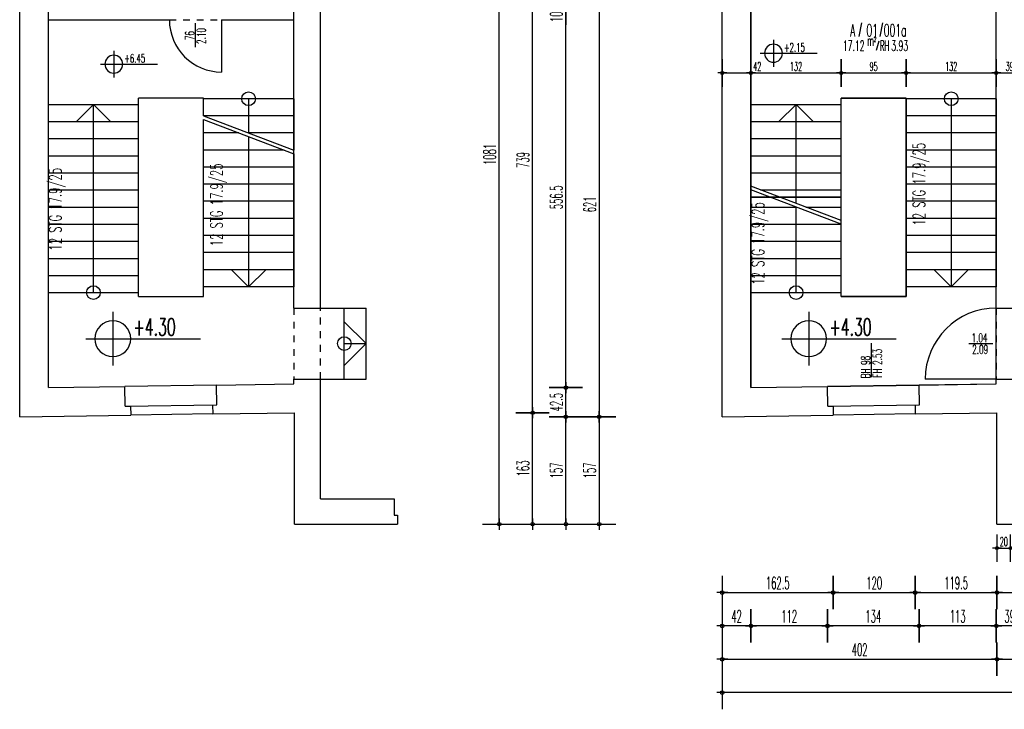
# Model space of a CAD drawing. Extents: x -14.3 to 68.8, y -3.9 to 57.4.
# Tile 1 of 46: x -14.3 to 0.1, y -2.7 to 7.4. Entities that reach past the tile are written whole.
import ezdxf
from ezdxf.enums import TextEntityAlignment as Align

# ---------------------------------------------------------------- set-up
doc = ezdxf.new("R2010")
doc.units = 0
doc.header["$LTSCALE"] = 0.25
doc.header["$MEASUREMENT"] = 0
doc.header["$PDMODE"] = 34
doc.header["$PDSIZE"] = 0.06
doc.linetypes.add('BOS_PUNKT', pattern=[0.18, 0, -0.18])
doc.layers.get('0').update_dxf_attribs({"color": 30, "linetype": 'CONTINUOUS'})
doc.layers.get('DEFPOINTS').update_dxf_attribs({"linetype": 'CONTINUOUS'})
for name, color, linetype in [('01ATTRMB', 7, 'CONTINUOUS'), ('01BEM-A', 7, 'CONTINUOUS'), ('01BEM-FEN', 7, 'CONTINUOUS'), ('01BEM-I', 7, 'CONTINUOUS'), ('01BEM-TUR', 7, 'CONTINUOUS'), ('01FEN', 4, 'CONTINUOUS'), ('01FLA-POLY1', 1, 'CONTINUOUS'), ('01TRE-LIN', 4, 'CONTINUOUS'), ('01TRE-S', 7, 'CONTINUOUS'), ('01TRE-ST', 9, 'CONTINUOUS'), ('01TUR-S', 7, 'CONTINUOUS'), ('01TXT', 7, 'CONTINUOUS'), ('01WAN', 3, 'CONTINUOUS'), ('01WAN-S', 7, 'CONTINUOUS'), ('01WAN-U', 7, 'BOS_PUNKT'), ('01WLB', 2, 'CONTINUOUS'), ('01WLB-U', 7, 'BOS_PUNKT')]:
    doc.layers.add(name, color=color, linetype=linetype)
doc.styles.add('BOS', font='romans.shx', dxfattribs={"width": 0.6})
doc.styles.add('BOS-BEM', font='romans.shx', dxfattribs={"width": 0.5})
doc.dimstyles.new('BOS-130', dxfattribs={"dimscale": 0.001, "dimtxt": 130, "dimasz": 10.666667, "dimexe": 1.8, "dimexo": 0.1, "dimgap": 30, "dimtad": 1, "dimdec": 4, "dimlfac": 100, "dimrnd": 0.5, "dimzin": 12, "dimtxsty": 'BOS-BEM', "dimblk1": 'BOS-BEM', "dimblk2": 'BOS-BEM', "dimsah": 1, "dimcen": 1.5, "dimse1": 1, "dimse2": 1, "dimclrd": 256, "dimclre": 256, "dimclrt": 256, "dimazin": 3, "dimtfac": 1, "dimtdec": 4, "dimtmove": 0, "dimatfit": 3, "dimtvp": 1.2, "dimtolj": 1, "dimtzin": 0})
doc.dimstyles.new('BOS-180', dxfattribs={"dimscale": 0.001, "dimtxt": 180, "dimasz": 13, "dimexe": 1.8, "dimexo": 0.1, "dimgap": 50, "dimtad": 1, "dimdec": 4, "dimlfac": 100, "dimrnd": 0.5, "dimzin": 12, "dimtxsty": 'BOS-BEM', "dimblk1": 'BOS-BEM', "dimblk2": 'BOS-BEM', "dimsah": 1, "dimcen": 1.5, "dimse1": 1, "dimse2": 1, "dimclrd": 256, "dimclre": 256, "dimclrt": 256, "dimazin": 3, "dimtfac": 1, "dimtdec": 4, "dimtmove": 0, "dimatfit": 3, "dimtvp": 1.2, "dimtolj": 1, "dimtzin": 0})

# ---------------------------------------------------------------- blocks, each defined once
blk = doc.blocks.new('TUR')
at = {"color": 0, "linetype": 'BYBLOCK'}
blk.add_line((0, 0), (0, 1), dxfattribs=at)
blk.add_arc((0, 0), 1, 0, 90, dxfattribs=at)
blk = doc.blocks.new('BOS-BEM')
for p, q in [((0, -18.75), (0, 18.75)), ((-6.25, 0), (6.25, 0))]:
    blk.add_line(p, q)
blk.add_circle((0, 0), 2)
blk = doc.blocks.new('*D816')
at = {"layer": '01BEM-A'}
blk.add_line((-4.007, -1), (-2.409, -1), dxfattribs=at)
at = {"layer": 'DEFPOINTS', "color": 0}
for p in [(-4.02, 1.57), (-2.396, 1.57), (-2.396, -1)]:
    blk.add_point(p, dxfattribs=at)
at = {"layer": '01BEM-A', "xscale": 0.013, "yscale": 0.013, "zscale": 0.013, "rotation": 180}
blk.add_blockref('BOS-BEM', (-4.02, -1), dxfattribs=at)
at = {"layer": '01BEM-A', "xscale": 0.013, "yscale": 0.013, "zscale": 0.013}
blk.add_blockref('BOS-BEM', (-2.396, -1), dxfattribs=at)
at = {"layer": '01BEM-A', "insert": (-3.208, -0.86), "char_height": 0.18, "attachment_point": 5, "style": 'BOS-BEM'}
blk.add_mtext('\\A1;162.5', dxfattribs=at)
blk = doc.blocks.new('*D815')
at = {"layer": '01BEM-A'}
blk.add_line((-2.383, -1), (-1.209, -1), dxfattribs=at)
at = {"layer": 'DEFPOINTS', "color": 0}
for p in [(-1.196, 1.612), (-2.396, 1.57), (-1.196, -1)]:
    blk.add_point(p, dxfattribs=at)
at = {"layer": '01BEM-A', "xscale": 0.013, "yscale": 0.013, "zscale": 0.013, "rotation": 180}
blk.add_blockref('BOS-BEM', (-2.396, -1), dxfattribs=at)
at = {"layer": '01BEM-A', "xscale": 0.013, "yscale": 0.013, "zscale": 0.013}
blk.add_blockref('BOS-BEM', (-1.196, -1), dxfattribs=at)
at = {"layer": '01BEM-A', "insert": (-1.796, -0.86), "char_height": 0.18, "attachment_point": 5, "style": 'BOS-BEM'}
blk.add_mtext('\\A1;120', dxfattribs=at)
blk = doc.blocks.new('*D809')
at = {"layer": '01BEM-A'}
blk.add_line((-1.183, -1), (-0.013, -1), dxfattribs=at)
at = {"layer": 'DEFPOINTS', "color": 0}
for p in [(-1.196, 1.612), (0, 1.612), (0, -1)]:
    blk.add_point(p, dxfattribs=at)
at = {"layer": '01BEM-A', "xscale": 0.013, "yscale": 0.013, "zscale": 0.013, "rotation": 180}
blk.add_blockref('BOS-BEM', (-1.196, -1), dxfattribs=at)
at = {"layer": '01BEM-A', "xscale": 0.013, "yscale": 0.013, "zscale": 0.013}
blk.add_blockref('BOS-BEM', (0, -1), dxfattribs=at)
at = {"layer": '01BEM-A', "insert": (-0.598, -0.86), "char_height": 0.18, "attachment_point": 5, "style": 'BOS-BEM'}
blk.add_mtext('\\A1;119.5', dxfattribs=at)
blk = doc.blocks.new('*D865')
at = {"layer": '01BEM-A'}
blk.add_line((0.013, -1), (1.497, -1), dxfattribs=at)
at = {"layer": 'DEFPOINTS', "color": 0}
for p in [(0, 0), (1.51, 0), (1.51, -1)]:
    blk.add_point(p, dxfattribs=at)
at = {"layer": '01BEM-A', "xscale": 0.013, "yscale": 0.013, "zscale": 0.013, "rotation": 180}
blk.add_blockref('BOS-BEM', (0, -1), dxfattribs=at)
at = {"layer": '01BEM-A', "xscale": 0.013, "yscale": 0.013, "zscale": 0.013}
blk.add_blockref('BOS-BEM', (1.51, -1), dxfattribs=at)
at = {"layer": '01BEM-A', "insert": (0.755, -0.86), "char_height": 0.18, "attachment_point": 5, "style": 'BOS-BEM'}
blk.add_mtext('\\A1;151', dxfattribs=at)
blk = doc.blocks.new('*D861')
at = {"layer": '01BEM-A'}
blk.add_line((0.367, -1.487), (0.003, -1.487), dxfattribs=at)
at = {"layer": 'DEFPOINTS', "color": 0}
for p in [(-0.01, 2.05), (0.38, 0.37), (-0.01, -1.487)]:
    blk.add_point(p, dxfattribs=at)
at = {"layer": '01BEM-A', "xscale": 0.013, "yscale": 0.013, "zscale": 0.013, "rotation": 180}
blk.add_blockref('BOS-BEM', (-0.01, -1.487), dxfattribs=at)
at = {"layer": '01BEM-A', "xscale": 0.013, "yscale": 0.013, "zscale": 0.013}
blk.add_blockref('BOS-BEM', (0.38, -1.487), dxfattribs=at)
at = {"layer": '01BEM-A', "insert": (0.185, -1.347), "char_height": 0.18, "attachment_point": 5, "style": 'BOS-BEM'}
blk.add_mtext('\\A1;39', dxfattribs=at)
blk = doc.blocks.new('*D808')
at = {"layer": '01BEM-A'}
blk.add_line((-0.023, -1.487), (-1.127, -1.487), dxfattribs=at)
at = {"layer": 'DEFPOINTS', "color": 0}
for p in [(-1.14, 2.033), (-0.01, 2.05), (-1.14, -1.487)]:
    blk.add_point(p, dxfattribs=at)
at = {"layer": '01BEM-A', "xscale": 0.013, "yscale": 0.013, "zscale": 0.013, "rotation": 180}
blk.add_blockref('BOS-BEM', (-1.14, -1.487), dxfattribs=at)
at = {"layer": '01BEM-A', "xscale": 0.013, "yscale": 0.013, "zscale": 0.013}
blk.add_blockref('BOS-BEM', (-0.01, -1.487), dxfattribs=at)
at = {"layer": '01BEM-A', "insert": (-0.575, -1.347), "char_height": 0.18, "attachment_point": 5, "style": 'BOS-BEM'}
blk.add_mtext('\\A1;113', dxfattribs=at)
blk = doc.blocks.new('*D814')
at = {"layer": '01BEM-A'}
blk.add_line((-1.153, -1.487), (-2.467, -1.487), dxfattribs=at)
at = {"layer": 'DEFPOINTS', "color": 0}
for p in [(-1.14, 2.033), (-2.48, 2.013), (-2.48, -1.487)]:
    blk.add_point(p, dxfattribs=at)
at = {"layer": '01BEM-A', "xscale": 0.013, "yscale": 0.013, "zscale": 0.013, "rotation": 180}
blk.add_blockref('BOS-BEM', (-2.48, -1.487), dxfattribs=at)
at = {"layer": '01BEM-A', "xscale": 0.013, "yscale": 0.013, "zscale": 0.013}
blk.add_blockref('BOS-BEM', (-1.14, -1.487), dxfattribs=at)
at = {"layer": '01BEM-A', "insert": (-1.81, -1.347), "char_height": 0.18, "attachment_point": 5, "style": 'BOS-BEM'}
blk.add_mtext('\\A1;134', dxfattribs=at)
blk = doc.blocks.new('*D813')
at = {"layer": '01BEM-A'}
blk.add_line((-2.493, -1.487), (-3.587, -1.487), dxfattribs=at)
at = {"layer": 'DEFPOINTS', "color": 0}
for p in [(-3.6, 1.996), (-2.48, 2.013), (-3.6, -1.487)]:
    blk.add_point(p, dxfattribs=at)
at = {"layer": '01BEM-A', "xscale": 0.013, "yscale": 0.013, "zscale": 0.013, "rotation": 180}
blk.add_blockref('BOS-BEM', (-3.6, -1.487), dxfattribs=at)
at = {"layer": '01BEM-A', "xscale": 0.013, "yscale": 0.013, "zscale": 0.013}
blk.add_blockref('BOS-BEM', (-2.48, -1.487), dxfattribs=at)
at = {"layer": '01BEM-A', "insert": (-3.04, -1.347), "char_height": 0.18, "attachment_point": 5, "style": 'BOS-BEM'}
blk.add_mtext('\\A1;112', dxfattribs=at)
blk = doc.blocks.new('*D812')
at = {"layer": '01BEM-A'}
blk.add_line((-3.613, -1.487), (-4.007, -1.487), dxfattribs=at)
at = {"layer": 'DEFPOINTS', "color": 0}
for p in [(-3.6, 1.996), (-4.02, 1.57), (-4.02, -1.487)]:
    blk.add_point(p, dxfattribs=at)
at = {"layer": '01BEM-A', "xscale": 0.013, "yscale": 0.013, "zscale": 0.013, "rotation": 180}
blk.add_blockref('BOS-BEM', (-4.02, -1.487), dxfattribs=at)
at = {"layer": '01BEM-A', "xscale": 0.013, "yscale": 0.013, "zscale": 0.013}
blk.add_blockref('BOS-BEM', (-3.6, -1.487), dxfattribs=at)
at = {"layer": '01BEM-A', "insert": (-3.81, -1.347), "char_height": 0.18, "attachment_point": 5, "style": 'BOS-BEM'}
blk.add_mtext('\\A1;42', dxfattribs=at)
blk = doc.blocks.new('*D807')
at = {"layer": '01BEM-A'}
blk.add_line((-4.007, -1.975), (-0.013, -1.975), dxfattribs=at)
at = {"layer": 'DEFPOINTS', "color": 0}
for p in [(0, 1.63), (-4.02, 1.57), (0, -1.975)]:
    blk.add_point(p, dxfattribs=at)
at = {"layer": '01BEM-A', "xscale": 0.013, "yscale": 0.013, "zscale": 0.013, "rotation": 180}
blk.add_blockref('BOS-BEM', (-4.02, -1.975), dxfattribs=at)
at = {"layer": '01BEM-A', "xscale": 0.013, "yscale": 0.013, "zscale": 0.013}
blk.add_blockref('BOS-BEM', (0, -1.975), dxfattribs=at)
at = {"layer": '01BEM-A', "insert": (-2.01, -1.835), "char_height": 0.18, "attachment_point": 5, "style": 'BOS-BEM'}
blk.add_mtext('\\A1;402', dxfattribs=at)
blk = doc.blocks.new('*D851')
at = {"layer": '01BEM-A'}
blk.add_line((0.013, -1.975), (36.007, -1.975), dxfattribs=at)
at = {"layer": 'DEFPOINTS', "color": 0}
for p in [(0, 1.63), (36.02, 0), (36.02, -1.975)]:
    blk.add_point(p, dxfattribs=at)
at = {"layer": '01BEM-A', "xscale": 0.013, "yscale": 0.013, "zscale": 0.013, "rotation": 180}
blk.add_blockref('BOS-BEM', (0, -1.975), dxfattribs=at)
at = {"layer": '01BEM-A', "xscale": 0.013, "yscale": 0.013, "zscale": 0.013}
blk.add_blockref('BOS-BEM', (36.02, -1.975), dxfattribs=at)
at = {"layer": '01BEM-A', "insert": (18.01, -1.835), "char_height": 0.18, "attachment_point": 5, "style": 'BOS-BEM'}
blk.add_mtext('\\A1;3602', dxfattribs=at)
blk = doc.blocks.new('*D806')
at = {"layer": '01BEM-A'}
blk.add_line((48.781, -2.462), (-4.007, -2.462), dxfattribs=at)
at = {"layer": 'DEFPOINTS', "color": 0}
for p in [(48.794, 10.707), (-4.02, 1.57), (-4.02, -2.462)]:
    blk.add_point(p, dxfattribs=at)
at = {"layer": '01BEM-A', "xscale": 0.013, "yscale": 0.013, "zscale": 0.013, "rotation": 180}
blk.add_blockref('BOS-BEM', (-4.02, -2.462), dxfattribs=at)
at = {"layer": '01BEM-A', "xscale": 0.013, "yscale": 0.013, "zscale": 0.013}
blk.add_blockref('BOS-BEM', (48.794, -2.462), dxfattribs=at)
at = {"layer": '01BEM-A', "insert": (22.387, -2.322), "char_height": 0.18, "attachment_point": 5, "style": 'BOS-BEM'}
blk.add_mtext('\\A1;5281.5', dxfattribs=at)
blk = doc.blocks.new('*D805')
at = {"layer": '01BEM-A'}
blk.add_line((-7.2825, 0.013), (-7.2825, 10.797), dxfattribs=at)
at = {"layer": 'DEFPOINTS', "color": 0}
for p in [(-7.2825, 10.81), (0, 10.81), (0, 0)]:
    blk.add_point(p, dxfattribs=at)
at = {"layer": '01BEM-A', "xscale": 0.013, "yscale": 0.013, "zscale": 0.013}
for p, rotation in [((-7.2825, 10.81), 90), ((-7.2825, 0), 270)]:
    blk.add_blockref('BOS-BEM', p, dxfattribs=dict(at, rotation=rotation))
at = {"layer": '01BEM-A', "insert": (-7.4225, 5.405), "char_height": 0.18, "attachment_point": 5, "rotation": 90, "style": 'BOS-BEM'}
blk.add_mtext('\\A1;1081', dxfattribs=at)
blk = doc.blocks.new('*D804')
at = {"layer": '01BEM-A'}
blk.add_line((-6.795, 0.013), (-6.795, 1.617), dxfattribs=at)
at = {"layer": 'DEFPOINTS', "color": 0}
for p in [(-6.795, 1.63), (0, 1.63), (0, 0)]:
    blk.add_point(p, dxfattribs=at)
at = {"layer": '01BEM-A', "xscale": 0.013, "yscale": 0.013, "zscale": 0.013}
for p, rotation in [((-6.795, 1.63), 90), ((-6.795, 0), 270)]:
    blk.add_blockref('BOS-BEM', p, dxfattribs=dict(at, rotation=rotation))
at = {"layer": '01BEM-A', "insert": (-6.935, 0.815), "char_height": 0.18, "attachment_point": 5, "rotation": 90, "style": 'BOS-BEM'}
blk.add_mtext('\\A1;163', dxfattribs=at)
blk = doc.blocks.new('*D803')
at = {"layer": '01BEM-A'}
blk.add_line((-6.795, 1.643), (-6.795, 9.007), dxfattribs=at)
at = {"layer": 'DEFPOINTS', "color": 0}
for p in [(-6.795, 9.02), (-4.02, 9.02), (0, 1.63)]:
    blk.add_point(p, dxfattribs=at)
at = {"layer": '01BEM-A', "xscale": 0.013, "yscale": 0.013, "zscale": 0.013}
for p, rotation in [((-6.795, 9.02), 90), ((-6.795, 1.63), 270)]:
    blk.add_blockref('BOS-BEM', p, dxfattribs=dict(at, rotation=rotation))
at = {"layer": '01BEM-A', "insert": (-6.935, 5.325), "char_height": 0.18, "attachment_point": 5, "rotation": 90, "style": 'BOS-BEM'}
blk.add_mtext('\\A1;739', dxfattribs=at)
blk = doc.blocks.new('*D811')
at = {"layer": '01BEM-A'}
blk.add_line((-5.82, 7.767), (-5.82, 1.583), dxfattribs=at)
at = {"layer": 'DEFPOINTS', "color": 0}
for p in [(-4.02, 7.78), (-5.82, 1.57), (-4.02, 1.57)]:
    blk.add_point(p, dxfattribs=at)
at = {"layer": '01BEM-A', "xscale": 0.013, "yscale": 0.013, "zscale": 0.013}
for p, rotation in [((-5.82, 7.78), 90), ((-5.82, 1.57), 270)]:
    blk.add_blockref('BOS-BEM', p, dxfattribs=dict(at, rotation=rotation))
at = {"layer": '01BEM-A', "insert": (-5.96, 4.675), "char_height": 0.18, "attachment_point": 5, "rotation": 90, "style": 'BOS-BEM'}
blk.add_mtext('\\A1;621', dxfattribs=at)
blk = doc.blocks.new('*D799')
at = {"layer": '01BEM-A'}
blk.add_line((-5.82, 1.557), (-5.82, 0.013), dxfattribs=at)
at = {"layer": 'DEFPOINTS', "color": 0}
for p in [(-4.02, 1.57), (-5.82, 0), (0, 0)]:
    blk.add_point(p, dxfattribs=at)
at = {"layer": '01BEM-A', "xscale": 0.013, "yscale": 0.013, "zscale": 0.013}
for p, rotation in [((-5.82, 1.57), 90), ((-5.82, 0), 270)]:
    blk.add_blockref('BOS-BEM', p, dxfattribs=dict(at, rotation=rotation))
at = {"layer": '01BEM-A', "insert": (-5.96, 0.785), "char_height": 0.18, "attachment_point": 5, "rotation": 90, "style": 'BOS-BEM'}
blk.add_mtext('\\A1;157', dxfattribs=at)
blk = doc.blocks.new('*D798')
at = {"layer": '01BEM-A'}
blk.add_line((-6.3075, 0.013), (-6.3075, 1.557), dxfattribs=at)
at = {"layer": 'DEFPOINTS', "color": 0}
for p in [(-6.3075, 1.57), (-4.02, 1.57), (0, 0)]:
    blk.add_point(p, dxfattribs=at)
at = {"layer": '01BEM-A', "xscale": 0.013, "yscale": 0.013, "zscale": 0.013}
for p, rotation in [((-6.3075, 1.57), 90), ((-6.3075, 0), 270)]:
    blk.add_blockref('BOS-BEM', p, dxfattribs=dict(at, rotation=rotation))
at = {"layer": '01BEM-A', "insert": (-6.4475, 0.785), "char_height": 0.18, "attachment_point": 5, "rotation": 90, "style": 'BOS-BEM'}
blk.add_mtext('\\A1;157', dxfattribs=at)
blk = doc.blocks.new('*D817')
at = {"layer": '01BEM-A'}
blk.add_line((-6.308, 1.583), (-6.308, 1.983), dxfattribs=at)
at = {"layer": 'DEFPOINTS', "color": 0}
for p in [(-6.308, 1.996), (-3.6, 1.996), (-4.02, 1.57)]:
    blk.add_point(p, dxfattribs=at)
at = {"layer": '01BEM-A', "xscale": 0.013, "yscale": 0.013, "zscale": 0.013}
for p, rotation in [((-6.308, 1.996), 90), ((-6.308, 1.57), 270)]:
    blk.add_blockref('BOS-BEM', p, dxfattribs=dict(at, rotation=rotation))
at = {"layer": '01BEM-A', "insert": (-6.448, 1.783), "char_height": 0.18, "attachment_point": 5, "rotation": 90, "style": 'BOS-BEM'}
blk.add_mtext('\\A1;42.5', dxfattribs=at)
blk = doc.blocks.new('*D810')
at = {"layer": '01BEM-A'}
blk.add_line((-6.308, 2.009), (-6.308, 7.547), dxfattribs=at)
at = {"layer": 'DEFPOINTS', "color": 0}
for p in [(-6.308, 7.56), (-3.6, 7.56), (-3.6, 1.996)]:
    blk.add_point(p, dxfattribs=at)
at = {"layer": '01BEM-A', "xscale": 0.013, "yscale": 0.013, "zscale": 0.013}
for p, rotation in [((-6.308, 7.56), 90), ((-6.308, 1.996), 270)]:
    blk.add_blockref('BOS-BEM', p, dxfattribs=dict(at, rotation=rotation))
at = {"layer": '01BEM-A', "insert": (-6.448, 4.778), "char_height": 0.18, "attachment_point": 5, "rotation": 90, "style": 'BOS-BEM'}
blk.add_mtext('\\A1;556.5', dxfattribs=at)
blk = doc.blocks.new('*D829')
at = {"layer": '01BEM-A'}
for p, q in [((-6.308, 7.673), (-6.308, 7.686)), ((-6.308, 7.66), (-6.308, 7.56)), ((-6.308, 7.547), (-6.308, 7.301))]:
    blk.add_line(p, q, dxfattribs=at)
at = {"layer": 'DEFPOINTS', "color": 0}
for p in [(-6.308, 7.66), (-3.6, 7.66), (-3.6, 7.56)]:
    blk.add_point(p, dxfattribs=at)
at = {"layer": '01BEM-A', "xscale": 0.013, "yscale": 0.013, "zscale": 0.013}
for p, rotation in [((-6.308, 7.66), 270), ((-6.308, 7.56), 90)]:
    blk.add_blockref('BOS-BEM', p, dxfattribs=dict(at, rotation=rotation))
at = {"layer": '01BEM-A', "insert": (-6.448, 7.418), "char_height": 0.18, "attachment_point": 5, "rotation": 90, "style": 'BOS-BEM'}
blk.add_mtext('\\A1;10', dxfattribs=at)
blk = doc.blocks.new('*D833')
at = {"layer": '01BEM-I'}
for p, q in [((-4.009, 6.596), (-3.611, 6.596)), ((-3.6, 6.596), (-3.424, 6.596))]:
    blk.add_line(p, q, dxfattribs=at)
at = {"layer": 'DEFPOINTS', "color": 0}
for p in [(-4.02, 7.78), (-3.6, 7.72), (-3.6, 6.596)]:
    blk.add_point(p, dxfattribs=at)
at = {"layer": '01BEM-I', "xscale": 0.01066666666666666, "yscale": 0.01066666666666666, "zscale": 0.01066666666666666, "rotation": 180}
blk.add_blockref('BOS-BEM', (-4.02, 6.596), dxfattribs=at)
at = {"layer": '01BEM-I', "xscale": 0.01066666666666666, "yscale": 0.01066666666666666, "zscale": 0.01066666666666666}
blk.add_blockref('BOS-BEM', (-3.6, 6.596), dxfattribs=at)
at = {"layer": '01BEM-I', "insert": (-3.507, 6.691), "char_height": 0.13, "attachment_point": 5, "style": 'BOS-BEM'}
blk.add_mtext('\\A1;42', dxfattribs=at)
blk = doc.blocks.new('*D832')
at = {"layer": '01BEM-I'}
blk.add_line((-3.589, 6.596), (-2.291, 6.596), dxfattribs=at)
at = {"layer": 'DEFPOINTS', "color": 0}
for p in [(-3.6, 7.72), (-2.28, 6.596), (-2.28, 6.23)]:
    blk.add_point(p, dxfattribs=at)
at = {"layer": '01BEM-I', "xscale": 0.01066666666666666, "yscale": 0.01066666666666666, "zscale": 0.01066666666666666, "rotation": 180}
blk.add_blockref('BOS-BEM', (-3.6, 6.596), dxfattribs=at)
at = {"layer": '01BEM-I', "xscale": 0.01066666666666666, "yscale": 0.01066666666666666, "zscale": 0.01066666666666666}
blk.add_blockref('BOS-BEM', (-2.28, 6.596), dxfattribs=at)
at = {"layer": '01BEM-I', "insert": (-2.94, 6.691), "char_height": 0.13, "attachment_point": 5, "style": 'BOS-BEM'}
blk.add_mtext('\\A1;132', dxfattribs=at)
blk = doc.blocks.new('*D831')
at = {"layer": '01BEM-I'}
blk.add_line((-2.269, 6.596), (-1.341, 6.596), dxfattribs=at)
at = {"layer": 'DEFPOINTS', "color": 0}
for p in [(-1.33, 6.596), (-2.28, 6.23), (-1.33, 6.22)]:
    blk.add_point(p, dxfattribs=at)
at = {"layer": '01BEM-I', "xscale": 0.01066666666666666, "yscale": 0.01066666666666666, "zscale": 0.01066666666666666, "rotation": 180}
blk.add_blockref('BOS-BEM', (-2.28, 6.596), dxfattribs=at)
at = {"layer": '01BEM-I', "xscale": 0.01066666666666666, "yscale": 0.01066666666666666, "zscale": 0.01066666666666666}
blk.add_blockref('BOS-BEM', (-1.33, 6.596), dxfattribs=at)
at = {"layer": '01BEM-I', "insert": (-1.805, 6.691), "char_height": 0.13, "attachment_point": 5, "style": 'BOS-BEM'}
blk.add_mtext('\\A1;95', dxfattribs=at)
blk = doc.blocks.new('*D779')
at = {"layer": '01BEM-I'}
blk.add_line((-1.319, 6.596), (-0.021, 6.596), dxfattribs=at)
at = {"layer": 'DEFPOINTS', "color": 0}
for p in [(-0.01, 6.596), (-1.33, 6.22), (-0.01, 6.22)]:
    blk.add_point(p, dxfattribs=at)
at = {"layer": '01BEM-I', "xscale": 0.01066666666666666, "yscale": 0.01066666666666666, "zscale": 0.01066666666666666, "rotation": 180}
blk.add_blockref('BOS-BEM', (-1.33, 6.596), dxfattribs=at)
at = {"layer": '01BEM-I', "xscale": 0.01066666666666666, "yscale": 0.01066666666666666, "zscale": 0.01066666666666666}
blk.add_blockref('BOS-BEM', (-0.01, 6.596), dxfattribs=at)
at = {"layer": '01BEM-I', "insert": (-0.67, 6.691), "char_height": 0.13, "attachment_point": 5, "style": 'BOS-BEM'}
blk.add_mtext('\\A1;132', dxfattribs=at)
blk = doc.blocks.new('*D1023')
at = {"layer": '01BEM-I'}
blk.add_line((0.001, 6.596), (0.369, 6.596), dxfattribs=at)
at = {"layer": 'DEFPOINTS', "color": 0}
for p in [(0.38, 6.596), (-0.01, 6.22), (0.38, 6.22)]:
    blk.add_point(p, dxfattribs=at)
at = {"layer": '01BEM-I', "xscale": 0.01066666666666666, "yscale": 0.01066666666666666, "zscale": 0.01066666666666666, "rotation": 180}
blk.add_blockref('BOS-BEM', (-0.01, 6.596), dxfattribs=at)
at = {"layer": '01BEM-I', "xscale": 0.01066666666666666, "yscale": 0.01066666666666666, "zscale": 0.01066666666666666}
blk.add_blockref('BOS-BEM', (0.38, 6.596), dxfattribs=at)
at = {"layer": '01BEM-I', "insert": (0.185, 6.691), "char_height": 0.13, "attachment_point": 5, "style": 'BOS-BEM'}
blk.add_mtext('\\A1;39', dxfattribs=at)
blk = doc.blocks.new('*D860')
at = {"layer": '01BEM-I'}
blk.add_line((0.011, -0.35), (0.189, -0.35), dxfattribs=at)
at = {"layer": 'DEFPOINTS', "color": 0}
for p in [(0, 0), (0.2, 0), (0.2, -0.35)]:
    blk.add_point(p, dxfattribs=at)
at = {"layer": '01BEM-I', "xscale": 0.01066666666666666, "yscale": 0.01066666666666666, "zscale": 0.01066666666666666, "rotation": 180}
blk.add_blockref('BOS-BEM', (0, -0.35), dxfattribs=at)
at = {"layer": '01BEM-I', "xscale": 0.01066666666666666, "yscale": 0.01066666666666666, "zscale": 0.01066666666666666}
blk.add_blockref('BOS-BEM', (0.2, -0.35), dxfattribs=at)
at = {"layer": '01BEM-I', "insert": (0.1, -0.255), "char_height": 0.13, "attachment_point": 5, "style": 'BOS-BEM'}
blk.add_mtext('\\A1;20', dxfattribs=at)

msp = doc.modelspace()

# ---------------------------------------------------------------- linework, layer by layer
at = {"layer": '01ATTRMB'}
for p, q in [((-1.9839474, 7.3287178), (-2.0224496, 7.1293376)), ((-1.6772157, 7.3287178), (-1.715718, 7.1293376)), ((-1.7309227, 7.0632099), (-1.769425, 6.9252141))]:
    msp.add_line(p, q, dxfattribs=at)
at = {"layer": '01BEM-FEN', "linetype": 'BYBLOCK'}
msp.add_line((-1.8353938, 2.1479244), (-1.8353938, 2.6479244), dxfattribs=at)
at = {"layer": '01BEM-TUR', "linetype": 'BYBLOCK'}
for p, q in [((-11.7280642, 6.975), (-11.7280642, 7.325)), ((-0.41, 2.64), (-0.06, 2.64))]:
    msp.add_line(p, q, dxfattribs=at)
at = {"layer": '01FEN'}
for p, q in [((-12.7559613, 1.7230683), (-11.4161105, 1.743066)), ((-2.4753971, 1.7230683), (-1.1355463, 1.743066))]:
    msp.add_line(p, q, dxfattribs=at)
at = {"layer": '01FLA-POLY1'}
msp.add_lwpolyline([(-3.6, 7.56), (-3.6, 4.7790302), (-2.28, 4.7790302), (-2.28, 6.2298975), (-1.33, 6.2298975), (-1.33, 3.3281629), (-1.33, 3.3281629), (-1.33, 3.3281629), (-1.33, 3.3281629), (-1.33, 3.3281629), (-2.28, 3.3281629), (-2.28, 4.7790302), (-3.6, 4.7790302), (-3.6, 1.9963154), (-2.4797249, 2.013036), (-1.1398742, 2.0330337), (-1.1398742, 2.0330337), (-1.1398742, 2.0330337), (-1.1398742, 2.0330337), (-1.1398742, 2.0354772), (-0.01, 2.0498975), (-0.01, 2.12), (-0.01, 2.12), (-0.01, 3.16), (-0.01, 3.16), (-0.01, 3.16), (-0.01, 3.16), (-0.01, 3.16), (-0.01, 7.56)], dxfattribs=at)
at = {"layer": '01TRE-LIN'}
for p, q in [((-10.9505642, 6.219804), (-10.9505642, 5.719804)), ((-0.67, 6.219804), (-0.67, 3.469804)), ((-13.2205642, 6.1361629), (-13.4705642, 5.8861629)), ((-13.2205642, 6.1361629), (-12.9705642, 5.8861629)), ((-13.2205642, 3.3861629), (-13.2205642, 6.1361629)), ((-2.94, 6.1361629), (-3.19, 5.8861629)), ((-2.94, 6.1361629), (-2.69, 5.8861629)), ((-2.94, 4.6896297), (-2.94, 6.1361629)), ((-10.9505642, 5.6663372), (-10.9505642, 3.469804)), ((-2.94, 3.3861629), (-2.94, 4.6361629)), ((-10.9505642, 3.469804), (-11.2005642, 3.719804)), ((-10.9505642, 3.469804), (-10.7005642, 3.719804)), ((-0.67, 3.469804), (-0.92, 3.719804)), ((-0.67, 3.469804), (-0.42, 3.719804)), ((-9.2305642, 2.64), (-9.5505642, 2.96)), ((-9.5505642, 2.64), (-9.2305642, 2.64)), ((-9.2305642, 2.64), (-9.5505642, 2.32))]:
    msp.add_line(p, q, dxfattribs=at)
for centre in [(-10.9505642, 6.219804), (-0.67, 6.219804), (-13.2205642, 3.3861629), (-2.94, 3.3861629), (-9.5505642, 2.64)]:
    msp.add_circle(centre, 0.1, dxfattribs=at)
at = {"layer": '01TRE-S'}
for p, q in [((-11.6105642, 6.2298975), (-12.5605642, 6.2298975)), ((-12.5605642, 3.3281629), (-12.5605642, 6.2298975)), ((-11.6105642, 5.969804), (-11.6105642, 6.2298975)), ((-10.2905642, 6.219804), (-11.6105642, 6.219804)), ((-10.2905642, 6.219804), (-10.2905642, 5.469804)), ((-1.33, 6.2298975), (-2.28, 6.2298975)), ((-2.28, 4.4396297), (-2.28, 6.2298975)), ((-1.33, 3.3281629), (-1.33, 6.2298975)), ((-0.01, 6.219804), (-1.33, 6.219804)), ((-0.01, 6.219804), (-0.01, 3.469804)), ((-13.8805642, 6.1361629), (-12.5605642, 6.1361629)), ((-13.8805642, 3.3861629), (-13.8805642, 6.1361629)), ((-3.6, 6.1361629), (-2.28, 6.1361629)), ((-3.6, 4.9396297), (-3.6, 6.1361629)), ((-11.6105642, 5.969804), (-10.2905642, 5.469804)), ((-11.6105642, 3.3281629), (-11.6105642, 5.9163372)), ((-11.6105642, 5.9163372), (-10.2905642, 5.4163372)), ((-10.2905642, 5.4163372), (-10.2905642, 3.469804)), ((-2.28, 4.4396297), (-3.6, 4.9396297)), ((-3.6, 3.3861629), (-3.6, 4.8861629)), ((-2.28, 4.3861629), (-3.6, 4.8861629)), ((-2.28, 3.3281629), (-2.28, 4.3861629)), ((-10.2905642, 3.469804), (-11.6105642, 3.469804)), ((-0.01, 3.469804), (-1.33, 3.469804)), ((-13.8805642, 3.3861629), (-12.5605642, 3.3861629)), ((-12.5605642, 3.3281629), (-11.6105642, 3.3281629)), ((-3.6, 3.3861629), (-2.28, 3.3861629)), ((-2.28, 3.3281629), (-1.33, 3.3281629)), ((-9.9005642, 3.16), (-9.2305642, 3.16)), ((-9.5505642, 2.12), (-9.5505642, 3.16)), ((-9.2305642, 2.12), (-9.2305642, 3.16)), ((-9.9005642, 2.12), (-9.2305642, 2.12))]:
    msp.add_line(p, q, dxfattribs=at)
at = {"layer": '01TRE-ST'}
for p, q in [((-10.2905642, 5.969804), (-11.6105642, 5.969804)), ((-0.01, 5.969804), (-1.33, 5.969804)), ((-13.8805642, 5.8861629), (-12.5605642, 5.8861629)), ((-3.6, 5.8861629), (-2.28, 5.8861629)), ((-13.8805642, 5.6361629), (-12.5605642, 5.6361629)), ((-11.0917166, 5.719804), (-11.6105642, 5.719804)), ((-10.2905642, 5.719804), (-10.9505642, 5.719804)), ((-3.6, 5.6361629), (-2.28, 5.6361629)), ((-0.01, 5.719804), (-1.33, 5.719804)), ((-13.8805642, 5.3861629), (-12.5605642, 5.3861629)), ((-10.4317166, 5.469804), (-11.6105642, 5.469804)), ((-3.6, 5.3861629), (-2.28, 5.3861629)), ((-0.01, 5.469804), (-1.33, 5.469804)), ((-10.2905642, 5.219804), (-11.6105642, 5.219804)), ((-0.01, 5.219804), (-1.33, 5.219804)), ((-13.8805642, 5.1361629), (-12.5605642, 5.1361629)), ((-3.6, 5.1361629), (-2.28, 5.1361629)), ((-10.2905642, 4.969804), (-11.6105642, 4.969804)), ((-0.01, 4.969804), (-1.33, 4.969804)), ((-13.8805642, 4.8861629), (-12.5605642, 4.8861629)), ((-3.4588476, 4.8861629), (-2.28, 4.8861629)), ((-13.8805642, 4.6361629), (-12.5605642, 4.6361629)), ((-10.2905642, 4.719804), (-11.6105642, 4.719804)), ((-3.6, 4.6361629), (-2.94, 4.6361629)), ((-2.7988476, 4.6361629), (-2.28, 4.6361629)), ((-0.01, 4.719804), (-1.33, 4.719804)), ((-10.2905642, 4.469804), (-11.6105642, 4.469804)), ((-0.01, 4.469804), (-1.33, 4.469804)), ((-13.8805642, 4.3861629), (-12.5605642, 4.3861629)), ((-3.6, 4.3861629), (-2.28, 4.3861629)), ((-10.2905642, 4.219804), (-11.6105642, 4.219804)), ((-0.01, 4.219804), (-1.33, 4.219804)), ((-13.8805642, 4.1361629), (-12.5605642, 4.1361629)), ((-3.6, 4.1361629), (-2.28, 4.1361629)), ((-10.2905642, 3.969804), (-11.6105642, 3.969804)), ((-0.01, 3.969804), (-1.33, 3.969804)), ((-13.8805642, 3.8861629), (-12.5605642, 3.8861629)), ((-3.6, 3.8861629), (-2.28, 3.8861629)), ((-13.8805642, 3.6361629), (-12.5605642, 3.6361629)), ((-10.2905642, 3.719804), (-11.6105642, 3.719804)), ((-3.6, 3.6361629), (-2.28, 3.6361629)), ((-0.01, 3.719804), (-1.33, 3.719804))]:
    msp.add_line(p, q, dxfattribs=at)
at = {"layer": '01TXT'}
for p, q in [((-3.2702707, 7.0816352), (-3.2702707, 6.6878852)), ((-12.9234976, 6.9218955), (-12.9234976, 6.5281455)), ((-3.2702707, 7.0160102), (-3.2702707, 6.8847602)), ((-12.9234976, 6.8562705), (-12.9234976, 6.7250205)), ((-3.4671457, 6.8847602), (-3.4015207, 6.8847602)), ((-3.4015207, 6.8847602), (-3.2702707, 6.8847602)), ((-3.3577707, 6.8847602), (-2.6295083, 6.8847602)), ((-3.2702707, 6.8847602), (-3.2702707, 6.7535102)), ((-3.2702707, 6.8847602), (-3.1390207, 6.8847602)), ((-13.1203726, 6.7250205), (-13.0547476, 6.7250205)), ((-13.0547476, 6.7250205), (-12.9234976, 6.7250205)), ((-13.0109976, 6.7250205), (-12.2827352, 6.7250205)), ((-12.9234976, 6.7250205), (-12.9234976, 6.5937705)), ((-12.9234976, 6.7250205), (-12.7922476, 6.7250205)), ((-12.9381099, 3.105181), (-12.9381099, 2.317681)), ((-2.7549579, 3.105181), (-2.7549579, 2.317681)), ((-12.9381099, 2.973931), (-12.9381099, 2.711431)), ((-2.7549579, 2.973931), (-2.7549579, 2.711431)), ((-13.3318599, 2.711431), (-13.2006099, 2.711431)), ((-13.2006099, 2.711431), (-12.9381099, 2.711431)), ((-13.1131099, 2.711431), (-11.656585, 2.711431)), ((-12.9381099, 2.711431), (-12.9381099, 2.448931)), ((-12.9381099, 2.711431), (-12.6756099, 2.711431)), ((-3.1487079, 2.711431), (-3.0174579, 2.711431)), ((-3.0174579, 2.711431), (-2.7549579, 2.711431)), ((-2.9299579, 2.711431), (-1.473433, 2.711431)), ((-2.7549579, 2.711431), (-2.7549579, 2.448931)), ((-2.7549579, 2.711431), (-2.4924579, 2.711431))]:
    msp.add_line(p, q, dxfattribs=at)
for centre, radius, start, end in [((-3.2702707, 6.8847602), 0.13125, 90, 180), ((-3.2702707, 6.8847602), 0.13125, 0, 90), ((-12.9234976, 6.7250205), 0.13125, 90, 180), ((-12.9234976, 6.7250205), 0.13125, 0, 90), ((-3.2702707, 6.8847602), 0.13125, 180, 270), ((-3.2702707, 6.8847602), 0.13125, 270, 0), ((-12.9234976, 6.7250205), 0.13125, 180, 270), ((-12.9234976, 6.7250205), 0.13125, 270, 0), ((-12.9381099, 2.711431), 0.2625, 90, 180), ((-12.9381099, 2.711431), 0.2625, 0, 90), ((-2.7549579, 2.711431), 0.2625, 90, 180), ((-2.7549579, 2.711431), 0.2625, 0, 90), ((-12.9381099, 2.711431), 0.2625, 180, 270), ((-12.9381099, 2.711431), 0.2625, 270, 0), ((-2.7549579, 2.711431), 0.2625, 180, 270), ((-2.7549579, 2.711431), 0.2625, 270, 0)]:
    msp.add_arc(centre, radius, start, end, dxfattribs=at)
at = {"layer": '01WAN'}
for p, q in [((-9.9005642, 3.16), (-9.9005642, 10.44)), ((-10.2905642, 3.16), (-10.2905642, 8.6)), ((-14.3005642, 1.57), (-14.3005642, 7.78)), ((-13.8805642, 1.9963154), (-13.8805642, 7.78)), ((-4.02, 1.57), (-4.02, 7.78)), ((-3.6, 1.9963154), (-3.6, 7.72)), ((-0.01, 3.16), (-0.01, 7.75)), ((-10.2905642, 3.16), (-9.9005642, 3.16)), ((-0.01, 3.16), (0.38, 3.16)), ((-11.4204384, 2.0330337), (-10.2905642, 2.0498975)), ((-11.4161105, 1.743066), (-11.4204384, 2.0330337)), ((-10.2905642, 2.0498975), (-10.2905642, 2.12)), ((-10.2905642, 2.12), (-9.9005642, 2.12)), ((-9.9005642, 0.37), (-9.9005642, 2.12)), ((-1.1398742, 2.0330337), (-0.01, 2.0498975)), ((-1.1355463, 1.743066), (-1.1398742, 2.0330337)), ((-0.01, 2.0498975), (-0.01, 2.12)), ((-0.01, 2.12), (0.38, 2.12)), ((-13.8805642, 1.9963154), (-12.7602892, 2.013036)), ((-12.7559613, 1.7230683), (-12.7602892, 2.013036)), ((-3.6, 1.9963154), (-2.4797249, 2.013036)), ((-2.4753971, 1.7230683), (-2.4797249, 2.013036)), ((-11.4786386, 1.7421328), (-11.4161105, 1.743066)), ((-11.4786386, 1.7421328), (-11.4766986, 1.6121472)), ((-1.1980744, 1.7421328), (-1.1355463, 1.743066)), ((-1.1980744, 1.7421328), (-1.1961343, 1.6121472)), ((-14.3005642, 1.57), (-12.6765649, 1.5942388)), ((-12.7559613, 1.7230683), (-12.678505, 1.7242243)), ((-12.678505, 1.7242243), (-12.6765649, 1.5942388)), ((-11.4766986, 1.6121472), (-10.2805642, 1.63)), ((-10.2805642, 0), (-10.2805642, 1.63)), ((-4.02, 1.57), (-2.3960007, 1.5942388)), ((-2.4753971, 1.7230683), (-2.3979408, 1.7242243)), ((-2.3979408, 1.7242243), (-2.3960007, 1.5942388)), ((-1.1961343, 1.6121472), (0, 1.63)), ((0, 0), (0, 1.63)), ((-9.9005642, 0.37), (-8.8205642, 0.37)), ((-10.2805642, 0), (-8.7705642, 0)), ((0, 0), (1.51, 0))]:
    msp.add_line(p, q, dxfattribs=at)
msp.add_lwpolyline([(-8.8205642, 0.37), (-8.8205642, 0.13), (-8.7705642, 0.13), (-8.7705642, 0)], dxfattribs=at)
at = {"layer": '01WAN-S'}
for p, q in [((-11.4204384, 2.0330337), (-12.7602892, 2.013036)), ((-1.1398742, 2.0330337), (-2.4797249, 2.013036)), ((-11.4766986, 1.6121472), (-12.6765649, 1.5942388)), ((-1.1961343, 1.6121472), (-2.3960007, 1.5942388))]:
    msp.add_line(p, q, dxfattribs=at)
at = {"layer": '01WAN-U'}
for p, q in [((-10.2905642, 3.16), (-10.2905642, 2.12)), ((-9.9005642, 2.12), (-9.9005642, 3.16)), ((-0.01, 3.16), (-0.01, 2.12))]:
    msp.add_line(p, q, dxfattribs=at)
at = {"layer": '01WLB'}
for p, q in [((-13.8805642, 7.375), (-12.1105642, 7.375)), ((-11.3455642, 7.375), (-10.2905642, 7.375))]:
    msp.add_line(p, q, dxfattribs=at)
at = {"layer": '01WLB-U'}
msp.add_line((-12.1105642, 7.375), (-11.3455642, 7.375), dxfattribs=at)

# ---------------------------------------------------------------- block references
at = {"layer": '01TUR-S'}
for p, xscale, yscale, zscale, rotation in [((-11.3455642, 7.375), 0.765000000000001, 0.765000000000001, 0.765000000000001, 180), ((-0.01, 2.12), 1.04, 1.04, 1.04, 90)]:
    msp.add_blockref('TUR', p, dxfattribs=dict(at, xscale=xscale, yscale=yscale, zscale=zscale, rotation=rotation))

# ---------------------------------------------------------------- texts
at = {"layer": '01ATTRMB', "style": 'BOS'}
for s, height, width, p in [('A', 0.18, 0.55, (-2.1498437, 7.1293376)), ('01', 0.18, 0.55, (-1.910391, 7.1293376)), ('001a', 0.18, 0.55, (-1.6571497, 7.1293376)), ('17.12', 0.15, 0.55, (-2.2561378, 6.9192529)), ('RH', 0.15, 0.5, (-1.7141374, 6.9192529)), ('3.93', 0.15, 0.55, (-1.5471429, 6.9192529))]:
    msp.add_text(s, height=height, dxfattribs=dict(at, width=width)).set_placement(p)
at = {"layer": '01ATTRMB', "style": 'BOS', "width": 0.5}
for s, height, p in [('m', 0.15, (-1.8003302, 6.9942529)), ('2', 0.07, (-1.7655475, 7.0536958))]:
    msp.add_text(s, height=height, dxfattribs=at).set_placement(p, align=Align.RIGHT)
at = {"layer": '01BEM-FEN', "linetype": 'BYBLOCK', "style": 'BOS', "width": 0.6}
for s, p in [('2.53', (-1.6855014, 2.3278347)), ('98', (-1.8567302, 2.3278347)), ('BH', (-1.8567302, 2.1324043)), ('FH', (-1.6855014, 2.1428892))]:
    msp.add_text(s, height=0.13, rotation=90, dxfattribs=at).set_placement(p)
at = {"layer": '01BEM-TUR', "linetype": 'BYBLOCK', "style": 'BOS', "width": 0.6}
for s, p in [('2.10', (-11.5782735, 7.02)), ('76', (-11.7478549, 7.0757143))]:
    msp.add_text(s, height=0.13, rotation=90, dxfattribs=at).set_placement(p)
for s, p in [('1.04', (-0.3724286, 2.6597907)), ('2.09', (-0.3631429, 2.4902093))]:
    msp.add_text(s, height=0.13, dxfattribs=at).set_placement(p)
at = {"layer": '01TXT', "style": 'BOS', "width": 0.6}
for s, height, p in [('+2.15', 0.125, (-3.1187182, 6.9075911)), ('+6.45', 0.125, (-12.7719451, 6.7478514)), ('+4.30', 0.25, (-12.6350048, 2.7570928)), ('+4.30', 0.25, (-2.4518528, 2.7570928))]:
    msp.add_text(s, height=height, dxfattribs=at).set_placement(p)
for p in [(-1.0501372, 4.969804), (-13.6887656, 4.6038983), (-11.3307014, 4.6676615), (-3.4082013, 4.1038983)]:
    msp.add_text('12 STG 17.9/25', height=0.18, rotation=90, dxfattribs=at).set_placement(p, align=Align.CENTER)

# ---------------------------------------------------------------- dimensions: what is measured, and where the dimension line sits
at = {"layer": '01BEM-A'}
for base, p1, p2, picture, middle in [((-7.2825, 10.81), (0, 0), (0, 10.81), '*D805', (-7.4225, 5.405)), ((-6.795, 9.02), (0, 1.63), (-4.02, 9.02), '*D803', (-6.935, 5.325)), ((-5.82, 1.57), (-4.02, 7.78), (-4.02, 1.57), '*D811', (-5.96, 4.675)), ((-6.3075, 7.56), (-3.6, 1.9963154), (-3.6, 7.56), '*D810', (-6.4475, 4.7781577)), ((-6.3075, 1.9963154), (-4.02, 1.57), (-3.6, 1.9963154), '*D817', (-6.4475, 1.7831577)), ((-6.795, 1.63), (0, 0), (0, 1.63), '*D804', (-6.935, 0.815)), ((-6.3075, 1.57), (0, 0), (-4.02, 1.57), '*D798', (-6.4475, 0.785)), ((-5.82, 0), (-4.02, 1.57), (0, 0), '*D799', (-5.96, 0.785))]:
    dim = msp.add_linear_dim(base=base, p1=p1, p2=p2, angle=90, dimstyle='BOS-180', dxfattribs=at)
    dim.commit()
    dim.dimension.update_dxf_attribs({"geometry": picture, "text_midpoint": middle})
for base, p1, p2, picture, middle in [((-4.02, -2.4625), (48.7938626, 10.7069384), (-4.02, 1.57), '*D806', (22.3869313, -2.3225)), ((-2.4797249, -1.4875), (-1.1398742, 2.0330337), (-2.4797249, 2.013036), '*D814', (-1.8097995, -1.3475)), ((-1.1398742, -1.4875), (-0.01, 2.0498975), (-1.1398742, 2.0330337), '*D808', (-0.5749371, -1.3475)), ((-0.01, -1.4875), (0.38, 0.37), (-0.01, 2.0498975), '*D861', (0.185, -1.3475)), ((-4.02, -1.4875), (-3.6, 1.9963154), (-4.02, 1.57), '*D812', (-3.81, -1.3475)), ((-3.6, -1.4875), (-2.4797249, 2.013036), (-3.6, 1.9963154), '*D813', (-3.0398625, -1.3475)), ((0, -1.975), (-4.02, 1.57), (0, 1.63), '*D807', (-2.01, -1.835)), ((-1.1961343, -1), (-2.3960007, 1.57), (-1.1961343, 1.6121472), '*D815', (-1.7960675, -0.86)), ((0, -1), (-1.1961343, 1.6121472), (0, 1.6121472), '*D809', (-0.5980672, -0.86)), ((36.02, -1.975), (0, 1.63), (36.02, 0), '*D851', (18.01, -1.835)), ((-2.3960007, -1), (-4.02, 1.57), (-2.3960007, 1.57), '*D816', (-3.2080003, -0.86)), ((1.51, -1), (0, 0), (1.51, 0), '*D865', (0.755, -0.86))]:
    dim = msp.add_linear_dim(base=base, p1=p1, p2=p2, dimstyle='BOS-180', dxfattribs=at)
    dim.commit()
    dim.dimension.update_dxf_attribs({"geometry": picture, "text_midpoint": middle})
dim = msp.add_linear_dim(base=(-6.3075, 7.66), p1=(-3.6, 7.56), p2=(-3.6, 7.66), angle=90, dimstyle='BOS-180', dxfattribs=at)
dim.commit()
dim.dimension.update_dxf_attribs({"geometry": '*D829', "text_midpoint": (-6.3075, 7.4175714), "dimtype": 160})
at = {"layer": '01BEM-I'}
dim = msp.add_linear_dim(base=(-3.6, 6.5964691), p1=(-4.02, 7.78), p2=(-3.6, 7.72), dimstyle='BOS-130', dxfattribs=at)
dim.commit()
dim.dimension.update_dxf_attribs({"geometry": '*D833', "text_midpoint": (-3.5067143, 6.5964691), "dimtype": 160})
for base, p1, p2, picture, middle in [((-2.28, 6.5964691), (-3.6, 7.72), (-2.28, 6.2298975), '*D832', (-2.94, 6.6914691)), ((-1.33, 6.5964691), (-2.28, 6.2298975), (-1.33, 6.219804), '*D831', (-1.805, 6.6914691)), ((-0.01, 6.5964691), (-1.33, 6.219804), (-0.01, 6.219804), '*D779', (-0.67, 6.6914691)), ((0.38, 6.5964691), (-0.01, 6.219804), (0.38, 6.219804), '*D1023', (0.185, 6.6914691)), ((0.2, -0.35), (0, 0), (0.2, 0), '*D860', (0.1, -0.255))]:
    dim = msp.add_linear_dim(base=base, p1=p1, p2=p2, dimstyle='BOS-130', dxfattribs=at)
    dim.commit()
    dim.dimension.update_dxf_attribs({"geometry": picture, "text_midpoint": middle})

doc.saveas('drawing.dxf')
